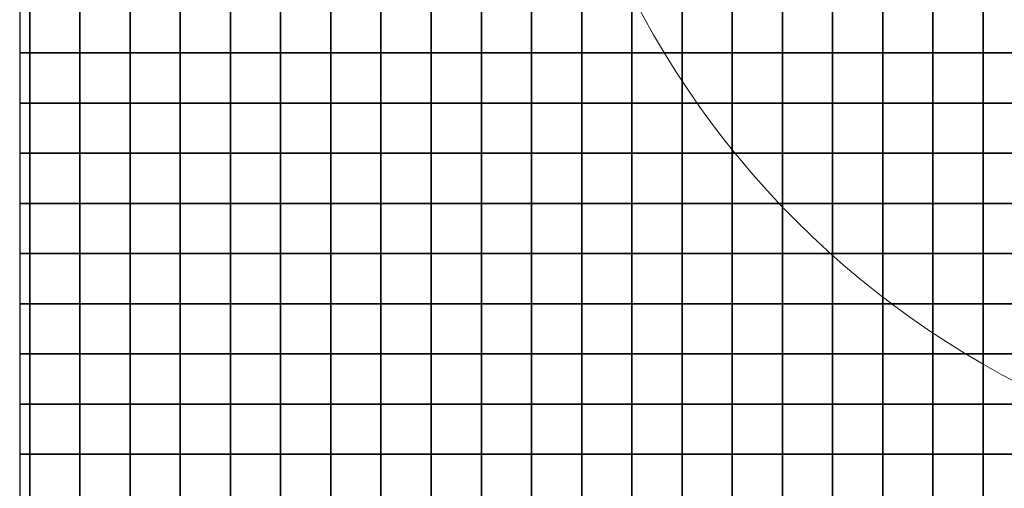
# Model space of a CAD drawing. Header units: millimetres. Extents: x 269 to 62306, y -15633 to 20300.
# Tile 59 of 90: x 30440 to 31421, y 466 to 933. Entities that reach past the tile are written whole.
import ezdxf
from ezdxf.enums import TextEntityAlignment as Align

# ---------------------------------------------------------------- set-up
doc = ezdxf.new("R2010")
doc.units = ezdxf.units.MM
doc.header["$LTSCALE"] = 0.5
doc.header["$MEASUREMENT"] = 0
doc.linetypes.add('PLINE', pattern=[0])
doc.layers.add('234- Vinduer_ dører_ porter(Nye konstruksjoner)', color=7, linetype='Continuous', lineweight=0)
for name, color, linetype in [('244- Vinduer_ dører_ foldevegger(Nye konstruksjoner)', 7, 'Continuous'), ('712- Drenering (Nye konstruksjoner)', 7, 'Continuous'), ('852- Teknisk_symbolsk informasjon_ bygning(Nye konstruksjoner)', 7, 'Continuous')]:
    doc.layers.add(name, color=color, linetype=linetype)
doc.styles.add('GENERATED_STYLE_1', font='Arial.ttf')
doc.styles.add('GENERATED_STYLE_2', font='Arial Bold.ttf')

# ---------------------------------------------------------------- blocks, each defined once
blk = doc.blocks.new('*X191')
at = {"layer": '712- Drenering (Nye konstruksjoner)', "linetype": 'PLINE'}
for p, q in [((30450, 950), (30450, 900)), ((30450, 900), (30450, 950)), ((30500, 950), (30500, 900)), ((30500, 900), (30500, 950)), ((30550, 950), (30550, 900)), ((30550, 900), (30550, 950)), ((30600, 950), (30600, 900)), ((30600, 900), (30600, 950)), ((30650, 950), (30650, 900)), ((30650, 900), (30650, 950)), ((30700, 950), (30700, 900)), ((30700, 900), (30700, 950)), ((30750, 950), (30750, 900)), ((30750, 900), (30750, 950)), ((30800, 950), (30800, 900)), ((30800, 900), (30800, 950)), ((30850, 950), (30850, 900)), ((30850, 900), (30850, 950)), ((30900, 950), (30900, 900)), ((30900, 900), (30900, 950)), ((30950, 950), (30950, 900)), ((30950, 900), (30950, 950)), ((31000, 950), (31000, 900)), ((31000, 900), (31000, 950)), ((31050, 950), (31050, 900)), ((31050, 900), (31050, 950)), ((31100, 950), (31100, 900)), ((31100, 900), (31100, 950)), ((31150, 950), (31150, 900)), ((31150, 900), (31150, 950)), ((31200, 950), (31200, 900)), ((31200, 900), (31200, 950)), ((31250, 950), (31250, 900)), ((31250, 900), (31250, 950)), ((31300, 950), (31300, 900)), ((31300, 900), (31300, 950)), ((31350, 950), (31350, 900)), ((31350, 900), (31350, 950)), ((31400, 950), (31400, 900)), ((31400, 900), (31400, 950)), ((30440, 900), (30450, 900)), ((30450, 900), (30440, 900)), ((30450, 900), (30500, 900)), ((30450, 900), (30450, 850)), ((30500, 900), (30450, 900)), ((30450, 850), (30450, 900)), ((30500, 900), (30550, 900)), ((30500, 900), (30500, 850)), ((30550, 900), (30500, 900)), ((30500, 850), (30500, 900)), ((30550, 900), (30600, 900)), ((30550, 900), (30550, 850)), ((30600, 900), (30550, 900)), ((30550, 850), (30550, 900)), ((30600, 900), (30650, 900)), ((30600, 900), (30600, 850)), ((30650, 900), (30600, 900)), ((30600, 850), (30600, 900)), ((30650, 900), (30700, 900)), ((30650, 900), (30650, 850)), ((30700, 900), (30650, 900)), ((30650, 850), (30650, 900)), ((30700, 900), (30750, 900)), ((30700, 900), (30700, 850)), ((30750, 900), (30700, 900)), ((30700, 850), (30700, 900)), ((30750, 900), (30800, 900)), ((30750, 900), (30750, 850)), ((30800, 900), (30750, 900)), ((30750, 850), (30750, 900)), ((30800, 900), (30850, 900)), ((30800, 900), (30800, 850)), ((30850, 900), (30800, 900)), ((30800, 850), (30800, 900)), ((30850, 900), (30900, 900)), ((30850, 900), (30850, 850)), ((30900, 900), (30850, 900)), ((30850, 850), (30850, 900)), ((30900, 900), (30950, 900)), ((30900, 900), (30900, 850)), ((30950, 900), (30900, 900)), ((30900, 850), (30900, 900)), ((30950, 900), (31000, 900)), ((30950, 900), (30950, 850)), ((31000, 900), (30950, 900)), ((30950, 850), (30950, 900)), ((31000, 900), (31050, 900)), ((31000, 900), (31000, 850)), ((31050, 900), (31000, 900)), ((31000, 850), (31000, 900)), ((31050, 900), (31100, 900)), ((31050, 900), (31050, 850)), ((31100, 900), (31050, 900)), ((31050, 850), (31050, 900)), ((31100, 900), (31150, 900)), ((31100, 900), (31100, 850)), ((31150, 900), (31100, 900)), ((31100, 850), (31100, 900)), ((31150, 900), (31200, 900)), ((31150, 900), (31150, 850)), ((31200, 900), (31150, 900)), ((31150, 850), (31150, 900)), ((31200, 900), (31250, 900)), ((31200, 900), (31200, 850)), ((31250, 900), (31200, 900)), ((31200, 850), (31200, 900)), ((31250, 900), (31300, 900)), ((31250, 900), (31250, 850)), ((31300, 900), (31250, 900)), ((31250, 850), (31250, 900)), ((31300, 900), (31350, 900)), ((31300, 900), (31300, 850)), ((31350, 900), (31300, 900)), ((31300, 850), (31300, 900)), ((31350, 900), (31400, 900)), ((31350, 900), (31350, 850)), ((31400, 900), (31350, 900)), ((31350, 850), (31350, 900)), ((31400, 900), (31450, 900)), ((31400, 900), (31400, 850)), ((31450, 900), (31400, 900)), ((31400, 850), (31400, 900)), ((30440, 850), (30450, 850)), ((30450, 850), (30440, 850)), ((30450, 850), (30500, 850)), ((30450, 850), (30450, 800)), ((30500, 850), (30450, 850)), ((30450, 800), (30450, 850)), ((30500, 850), (30550, 850)), ((30500, 850), (30500, 800)), ((30550, 850), (30500, 850)), ((30500, 800), (30500, 850)), ((30550, 850), (30600, 850)), ((30550, 850), (30550, 800)), ((30600, 850), (30550, 850)), ((30550, 800), (30550, 850)), ((30600, 850), (30650, 850)), ((30600, 850), (30600, 800)), ((30650, 850), (30600, 850)), ((30600, 800), (30600, 850)), ((30650, 850), (30700, 850)), ((30650, 850), (30650, 800)), ((30700, 850), (30650, 850)), ((30650, 800), (30650, 850)), ((30700, 850), (30750, 850)), ((30700, 850), (30700, 800)), ((30750, 850), (30700, 850)), ((30700, 800), (30700, 850)), ((30750, 850), (30800, 850)), ((30750, 850), (30750, 800)), ((30800, 850), (30750, 850)), ((30750, 800), (30750, 850)), ((30800, 850), (30850, 850)), ((30800, 850), (30800, 800)), ((30850, 850), (30800, 850)), ((30800, 800), (30800, 850)), ((30850, 850), (30900, 850)), ((30850, 850), (30850, 800)), ((30900, 850), (30850, 850)), ((30850, 800), (30850, 850)), ((30900, 850), (30950, 850)), ((30900, 850), (30900, 800)), ((30950, 850), (30900, 850)), ((30900, 800), (30900, 850)), ((30950, 850), (31000, 850)), ((30950, 850), (30950, 800)), ((31000, 850), (30950, 850)), ((30950, 800), (30950, 850)), ((31000, 850), (31050, 850)), ((31000, 850), (31000, 800)), ((31050, 850), (31000, 850)), ((31000, 800), (31000, 850)), ((31050, 850), (31100, 850)), ((31050, 850), (31050, 800)), ((31100, 850), (31050, 850)), ((31050, 800), (31050, 850)), ((31100, 850), (31150, 850)), ((31100, 850), (31100, 800)), ((31150, 850), (31100, 850)), ((31100, 800), (31100, 850)), ((31150, 850), (31200, 850)), ((31150, 850), (31150, 800)), ((31200, 850), (31150, 850)), ((31150, 800), (31150, 850)), ((31200, 850), (31250, 850)), ((31200, 850), (31200, 800)), ((31250, 850), (31200, 850)), ((31200, 800), (31200, 850)), ((31250, 850), (31300, 850)), ((31250, 850), (31250, 800)), ((31300, 850), (31250, 850)), ((31250, 800), (31250, 850)), ((31300, 850), (31350, 850)), ((31300, 850), (31300, 800)), ((31350, 850), (31300, 850)), ((31300, 800), (31300, 850)), ((31350, 850), (31400, 850)), ((31350, 850), (31350, 800)), ((31400, 850), (31350, 850)), ((31350, 800), (31350, 850)), ((31400, 850), (31450, 850)), ((31400, 850), (31400, 800)), ((31450, 850), (31400, 850)), ((31400, 800), (31400, 850)), ((30440, 800), (30450, 800)), ((30450, 800), (30440, 800)), ((30450, 800), (30500, 800)), ((30450, 800), (30450, 750)), ((30500, 800), (30450, 800)), ((30450, 750), (30450, 800)), ((30500, 800), (30550, 800)), ((30500, 800), (30500, 750)), ((30550, 800), (30500, 800)), ((30500, 750), (30500, 800)), ((30550, 800), (30600, 800)), ((30550, 800), (30550, 750)), ((30600, 800), (30550, 800)), ((30550, 750), (30550, 800)), ((30600, 800), (30650, 800)), ((30600, 800), (30600, 750)), ((30650, 800), (30600, 800)), ((30600, 750), (30600, 800)), ((30650, 800), (30700, 800)), ((30650, 800), (30650, 750)), ((30700, 800), (30650, 800)), ((30650, 750), (30650, 800)), ((30700, 800), (30750, 800)), ((30700, 800), (30700, 750)), ((30750, 800), (30700, 800)), ((30700, 750), (30700, 800)), ((30750, 800), (30800, 800)), ((30750, 800), (30750, 750)), ((30800, 800), (30750, 800)), ((30750, 750), (30750, 800)), ((30800, 800), (30850, 800)), ((30800, 800), (30800, 750)), ((30850, 800), (30800, 800)), ((30800, 750), (30800, 800)), ((30850, 800), (30900, 800)), ((30850, 800), (30850, 750)), ((30900, 800), (30850, 800)), ((30850, 750), (30850, 800)), ((30900, 800), (30950, 800)), ((30900, 800), (30900, 750)), ((30950, 800), (30900, 800)), ((30900, 750), (30900, 800)), ((30950, 800), (31000, 800)), ((30950, 800), (30950, 750)), ((31000, 800), (30950, 800)), ((30950, 750), (30950, 800)), ((31000, 800), (31050, 800)), ((31000, 800), (31000, 750)), ((31050, 800), (31000, 800)), ((31000, 750), (31000, 800)), ((31050, 800), (31100, 800)), ((31050, 800), (31050, 750)), ((31100, 800), (31050, 800)), ((31050, 750), (31050, 800)), ((31100, 800), (31150, 800)), ((31100, 800), (31100, 750)), ((31150, 800), (31100, 800)), ((31100, 750), (31100, 800)), ((31150, 800), (31200, 800)), ((31150, 800), (31150, 750)), ((31200, 800), (31150, 800)), ((31150, 750), (31150, 800)), ((31200, 800), (31250, 800)), ((31200, 800), (31200, 750)), ((31250, 800), (31200, 800)), ((31200, 750), (31200, 800)), ((31250, 800), (31300, 800)), ((31250, 800), (31250, 750)), ((31300, 800), (31250, 800)), ((31250, 750), (31250, 800)), ((31300, 800), (31350, 800)), ((31300, 800), (31300, 750)), ((31350, 800), (31300, 800)), ((31300, 750), (31300, 800)), ((31350, 800), (31400, 800)), ((31350, 800), (31350, 750)), ((31400, 800), (31350, 800)), ((31350, 750), (31350, 800)), ((31400, 800), (31450, 800)), ((31400, 800), (31400, 750)), ((31450, 800), (31400, 800)), ((31400, 750), (31400, 800)), ((30440, 750), (30450, 750)), ((30450, 750), (30440, 750)), ((30450, 750), (30500, 750)), ((30450, 750), (30450, 700)), ((30500, 750), (30450, 750)), ((30450, 700), (30450, 750)), ((30500, 750), (30550, 750)), ((30500, 750), (30500, 700)), ((30550, 750), (30500, 750)), ((30500, 700), (30500, 750)), ((30550, 750), (30600, 750)), ((30550, 750), (30550, 700)), ((30600, 750), (30550, 750)), ((30550, 700), (30550, 750)), ((30600, 750), (30650, 750)), ((30600, 750), (30600, 700)), ((30650, 750), (30600, 750)), ((30600, 700), (30600, 750)), ((30650, 750), (30700, 750)), ((30650, 750), (30650, 700)), ((30700, 750), (30650, 750)), ((30650, 700), (30650, 750)), ((30700, 750), (30750, 750)), ((30700, 750), (30700, 700)), ((30750, 750), (30700, 750)), ((30700, 700), (30700, 750)), ((30750, 750), (30800, 750)), ((30750, 750), (30750, 700)), ((30800, 750), (30750, 750)), ((30750, 700), (30750, 750)), ((30800, 750), (30850, 750)), ((30800, 750), (30800, 700)), ((30850, 750), (30800, 750)), ((30800, 700), (30800, 750)), ((30850, 750), (30900, 750)), ((30850, 750), (30850, 700)), ((30900, 750), (30850, 750)), ((30850, 700), (30850, 750)), ((30900, 750), (30950, 750)), ((30900, 750), (30900, 700)), ((30950, 750), (30900, 750)), ((30900, 700), (30900, 750)), ((30950, 750), (31000, 750)), ((30950, 750), (30950, 700)), ((31000, 750), (30950, 750)), ((30950, 700), (30950, 750)), ((31000, 750), (31050, 750)), ((31000, 750), (31000, 700)), ((31050, 750), (31000, 750)), ((31000, 700), (31000, 750)), ((31050, 750), (31100, 750)), ((31050, 750), (31050, 700)), ((31100, 750), (31050, 750)), ((31050, 700), (31050, 750)), ((31100, 750), (31150, 750)), ((31100, 750), (31100, 700)), ((31150, 750), (31100, 750)), ((31100, 700), (31100, 750)), ((31150, 750), (31200, 750)), ((31150, 750), (31150, 700)), ((31200, 750), (31150, 750)), ((31150, 700), (31150, 750)), ((31200, 750), (31250, 750)), ((31200, 750), (31200, 700)), ((31250, 750), (31200, 750)), ((31200, 700), (31200, 750)), ((31250, 750), (31300, 750)), ((31250, 750), (31250, 700)), ((31300, 750), (31250, 750)), ((31250, 700), (31250, 750)), ((31300, 750), (31350, 750)), ((31300, 750), (31300, 700)), ((31350, 750), (31300, 750)), ((31300, 700), (31300, 750)), ((31350, 750), (31400, 750)), ((31350, 750), (31350, 700)), ((31400, 750), (31350, 750)), ((31350, 700), (31350, 750)), ((31400, 750), (31450, 750)), ((31400, 750), (31400, 700)), ((31450, 750), (31400, 750)), ((31400, 700), (31400, 750)), ((30440, 700), (30450, 700)), ((30450, 700), (30440, 700)), ((30450, 700), (30500, 700)), ((30450, 700), (30450, 650)), ((30500, 700), (30450, 700)), ((30450, 650), (30450, 700)), ((30500, 700), (30550, 700)), ((30500, 700), (30500, 650)), ((30550, 700), (30500, 700)), ((30500, 650), (30500, 700)), ((30550, 700), (30600, 700)), ((30550, 700), (30550, 650)), ((30600, 700), (30550, 700)), ((30550, 650), (30550, 700)), ((30600, 700), (30650, 700)), ((30600, 700), (30600, 650)), ((30650, 700), (30600, 700)), ((30600, 650), (30600, 700)), ((30650, 700), (30700, 700)), ((30650, 700), (30650, 650)), ((30700, 700), (30650, 700)), ((30650, 650), (30650, 700)), ((30700, 700), (30750, 700)), ((30700, 700), (30700, 650)), ((30750, 700), (30700, 700)), ((30700, 650), (30700, 700)), ((30750, 700), (30800, 700)), ((30750, 700), (30750, 650)), ((30800, 700), (30750, 700)), ((30750, 650), (30750, 700)), ((30800, 700), (30850, 700)), ((30800, 700), (30800, 650)), ((30850, 700), (30800, 700)), ((30800, 650), (30800, 700)), ((30850, 700), (30900, 700)), ((30850, 700), (30850, 650)), ((30900, 700), (30850, 700)), ((30850, 650), (30850, 700)), ((30900, 700), (30950, 700)), ((30900, 700), (30900, 650)), ((30950, 700), (30900, 700)), ((30900, 650), (30900, 700)), ((30950, 700), (31000, 700)), ((30950, 700), (30950, 650)), ((31000, 700), (30950, 700)), ((30950, 650), (30950, 700)), ((31000, 700), (31050, 700)), ((31000, 700), (31000, 650)), ((31050, 700), (31000, 700)), ((31000, 650), (31000, 700)), ((31050, 700), (31100, 700)), ((31050, 700), (31050, 650)), ((31100, 700), (31050, 700)), ((31050, 650), (31050, 700)), ((31100, 700), (31150, 700)), ((31100, 700), (31100, 650)), ((31150, 700), (31100, 700)), ((31100, 650), (31100, 700)), ((31150, 700), (31200, 700)), ((31150, 700), (31150, 650)), ((31200, 700), (31150, 700)), ((31150, 650), (31150, 700)), ((31200, 700), (31250, 700)), ((31200, 700), (31200, 650)), ((31250, 700), (31200, 700)), ((31200, 650), (31200, 700)), ((31250, 700), (31300, 700)), ((31250, 700), (31250, 650)), ((31300, 700), (31250, 700)), ((31250, 650), (31250, 700)), ((31300, 700), (31350, 700)), ((31300, 700), (31300, 650)), ((31350, 700), (31300, 700)), ((31300, 650), (31300, 700)), ((31350, 700), (31400, 700)), ((31350, 700), (31350, 650)), ((31400, 700), (31350, 700)), ((31350, 650), (31350, 700)), ((31400, 700), (31450, 700)), ((31400, 700), (31400, 650)), ((31450, 700), (31400, 700)), ((31400, 650), (31400, 700)), ((30440, 650), (30450, 650)), ((30450, 650), (30440, 650)), ((30450, 650), (30500, 650)), ((30450, 650), (30450, 600)), ((30500, 650), (30450, 650)), ((30450, 600), (30450, 650)), ((30500, 650), (30550, 650)), ((30500, 650), (30500, 600)), ((30550, 650), (30500, 650)), ((30500, 600), (30500, 650)), ((30550, 650), (30600, 650)), ((30550, 650), (30550, 600)), ((30600, 650), (30550, 650)), ((30550, 600), (30550, 650)), ((30600, 650), (30650, 650)), ((30600, 650), (30600, 600)), ((30650, 650), (30600, 650)), ((30600, 600), (30600, 650)), ((30650, 650), (30700, 650)), ((30650, 650), (30650, 600)), ((30700, 650), (30650, 650)), ((30650, 600), (30650, 650)), ((30700, 650), (30750, 650)), ((30700, 650), (30700, 600)), ((30750, 650), (30700, 650)), ((30700, 600), (30700, 650)), ((30750, 650), (30800, 650)), ((30750, 650), (30750, 600)), ((30800, 650), (30750, 650)), ((30750, 600), (30750, 650)), ((30800, 650), (30850, 650)), ((30800, 650), (30800, 600)), ((30850, 650), (30800, 650)), ((30800, 600), (30800, 650)), ((30850, 650), (30900, 650)), ((30850, 650), (30850, 600)), ((30900, 650), (30850, 650)), ((30850, 600), (30850, 650)), ((30900, 650), (30950, 650)), ((30900, 650), (30900, 600)), ((30950, 650), (30900, 650)), ((30900, 600), (30900, 650)), ((30950, 650), (31000, 650)), ((30950, 650), (30950, 600)), ((31000, 650), (30950, 650)), ((30950, 600), (30950, 650)), ((31000, 650), (31050, 650)), ((31000, 650), (31000, 600)), ((31050, 650), (31000, 650)), ((31000, 600), (31000, 650)), ((31050, 650), (31100, 650)), ((31050, 650), (31050, 600)), ((31100, 650), (31050, 650)), ((31050, 600), (31050, 650)), ((31100, 650), (31150, 650)), ((31100, 650), (31100, 600)), ((31150, 650), (31100, 650)), ((31100, 600), (31100, 650)), ((31150, 650), (31200, 650)), ((31150, 650), (31150, 600)), ((31200, 650), (31150, 650)), ((31150, 600), (31150, 650)), ((31200, 650), (31250, 650)), ((31200, 650), (31200, 600)), ((31250, 650), (31200, 650)), ((31200, 600), (31200, 650)), ((31250, 650), (31300, 650)), ((31250, 650), (31250, 600)), ((31300, 650), (31250, 650)), ((31250, 600), (31250, 650)), ((31300, 650), (31350, 650)), ((31300, 650), (31300, 600)), ((31350, 650), (31300, 650)), ((31300, 600), (31300, 650)), ((31350, 650), (31400, 650)), ((31350, 650), (31350, 600)), ((31400, 650), (31350, 650)), ((31350, 600), (31350, 650)), ((31400, 650), (31450, 650)), ((31400, 650), (31400, 600)), ((31450, 650), (31400, 650)), ((31400, 600), (31400, 650)), ((30440, 600), (30450, 600)), ((30450, 600), (30440, 600)), ((30450, 600), (30500, 600)), ((30450, 600), (30450, 550)), ((30500, 600), (30450, 600)), ((30450, 550), (30450, 600)), ((30500, 600), (30550, 600)), ((30500, 600), (30500, 550)), ((30550, 600), (30500, 600)), ((30500, 550), (30500, 600)), ((30550, 600), (30600, 600)), ((30550, 600), (30550, 550)), ((30600, 600), (30550, 600)), ((30550, 550), (30550, 600)), ((30600, 600), (30650, 600)), ((30600, 600), (30600, 550)), ((30650, 600), (30600, 600)), ((30600, 550), (30600, 600)), ((30650, 600), (30700, 600)), ((30650, 600), (30650, 550)), ((30700, 600), (30650, 600)), ((30650, 550), (30650, 600)), ((30700, 600), (30750, 600)), ((30700, 600), (30700, 550)), ((30750, 600), (30700, 600)), ((30700, 550), (30700, 600)), ((30750, 600), (30800, 600)), ((30750, 600), (30750, 550)), ((30800, 600), (30750, 600)), ((30750, 550), (30750, 600)), ((30800, 600), (30850, 600)), ((30800, 600), (30800, 550)), ((30850, 600), (30800, 600)), ((30800, 550), (30800, 600)), ((30850, 600), (30900, 600)), ((30850, 600), (30850, 550)), ((30900, 600), (30850, 600)), ((30850, 550), (30850, 600)), ((30900, 600), (30950, 600)), ((30900, 600), (30900, 550)), ((30950, 600), (30900, 600)), ((30900, 550), (30900, 600)), ((30950, 600), (31000, 600)), ((30950, 600), (30950, 550)), ((31000, 600), (30950, 600)), ((30950, 550), (30950, 600)), ((31000, 600), (31050, 600)), ((31000, 600), (31000, 550)), ((31050, 600), (31000, 600)), ((31000, 550), (31000, 600)), ((31050, 600), (31100, 600)), ((31050, 600), (31050, 550)), ((31100, 600), (31050, 600)), ((31050, 550), (31050, 600)), ((31100, 600), (31150, 600)), ((31100, 600), (31100, 550)), ((31150, 600), (31100, 600)), ((31100, 550), (31100, 600)), ((31150, 600), (31200, 600)), ((31150, 600), (31150, 550)), ((31200, 600), (31150, 600)), ((31150, 550), (31150, 600)), ((31200, 600), (31250, 600)), ((31200, 600), (31200, 550)), ((31250, 600), (31200, 600)), ((31200, 550), (31200, 600)), ((31250, 600), (31300, 600)), ((31250, 600), (31250, 550)), ((31300, 600), (31250, 600)), ((31250, 550), (31250, 600)), ((31300, 600), (31350, 600)), ((31300, 600), (31300, 550)), ((31350, 600), (31300, 600)), ((31300, 550), (31300, 600)), ((31350, 600), (31400, 600)), ((31350, 600), (31350, 550)), ((31400, 600), (31350, 600)), ((31350, 550), (31350, 600)), ((31400, 600), (31450, 600)), ((31400, 600), (31400, 550)), ((31450, 600), (31400, 600)), ((31400, 550), (31400, 600)), ((30440, 550), (30450, 550)), ((30450, 550), (30440, 550)), ((30450, 550), (30500, 550)), ((30450, 550), (30450, 500)), ((30500, 550), (30450, 550)), ((30450, 500), (30450, 550)), ((30500, 550), (30550, 550)), ((30500, 550), (30500, 500)), ((30550, 550), (30500, 550)), ((30500, 500), (30500, 550)), ((30550, 550), (30600, 550)), ((30550, 550), (30550, 500)), ((30600, 550), (30550, 550)), ((30550, 500), (30550, 550)), ((30600, 550), (30650, 550)), ((30600, 550), (30600, 500)), ((30650, 550), (30600, 550)), ((30600, 500), (30600, 550)), ((30650, 550), (30700, 550)), ((30650, 550), (30650, 500)), ((30700, 550), (30650, 550)), ((30650, 500), (30650, 550)), ((30700, 550), (30750, 550)), ((30700, 550), (30700, 500)), ((30750, 550), (30700, 550)), ((30700, 500), (30700, 550)), ((30750, 550), (30800, 550)), ((30750, 550), (30750, 500)), ((30800, 550), (30750, 550)), ((30750, 500), (30750, 550)), ((30800, 550), (30850, 550)), ((30800, 550), (30800, 500)), ((30850, 550), (30800, 550)), ((30800, 500), (30800, 550)), ((30850, 550), (30900, 550)), ((30850, 550), (30850, 500)), ((30900, 550), (30850, 550)), ((30850, 500), (30850, 550)), ((30900, 550), (30950, 550)), ((30900, 550), (30900, 500)), ((30950, 550), (30900, 550)), ((30900, 500), (30900, 550)), ((30950, 550), (31000, 550)), ((30950, 550), (30950, 500)), ((31000, 550), (30950, 550)), ((30950, 500), (30950, 550)), ((31000, 550), (31050, 550)), ((31000, 550), (31000, 500)), ((31050, 550), (31000, 550)), ((31000, 500), (31000, 550)), ((31050, 550), (31100, 550)), ((31050, 550), (31050, 500)), ((31100, 550), (31050, 550)), ((31050, 500), (31050, 550)), ((31100, 550), (31150, 550)), ((31100, 550), (31100, 500)), ((31150, 550), (31100, 550)), ((31100, 500), (31100, 550)), ((31150, 550), (31200, 550)), ((31150, 550), (31150, 500)), ((31200, 550), (31150, 550)), ((31150, 500), (31150, 550)), ((31200, 550), (31250, 550)), ((31200, 550), (31200, 500)), ((31250, 550), (31200, 550)), ((31200, 500), (31200, 550)), ((31250, 550), (31300, 550)), ((31250, 550), (31250, 500)), ((31300, 550), (31250, 550)), ((31250, 500), (31250, 550)), ((31300, 550), (31350, 550)), ((31300, 550), (31300, 500)), ((31350, 550), (31300, 550)), ((31300, 500), (31300, 550)), ((31350, 550), (31400, 550)), ((31350, 550), (31350, 500)), ((31400, 550), (31350, 550)), ((31350, 500), (31350, 550)), ((31400, 550), (31450, 550)), ((31400, 550), (31400, 500)), ((31450, 550), (31400, 550)), ((31400, 500), (31400, 550)), ((30440, 500), (30450, 500)), ((30450, 500), (30440, 500)), ((30450, 500), (30500, 500)), ((30450, 500), (30450, 450)), ((30500, 500), (30450, 500)), ((30450, 450), (30450, 500)), ((30500, 500), (30550, 500)), ((30500, 500), (30500, 450)), ((30550, 500), (30500, 500)), ((30500, 450), (30500, 500)), ((30550, 500), (30600, 500)), ((30550, 500), (30550, 450)), ((30600, 500), (30550, 500)), ((30550, 450), (30550, 500)), ((30600, 500), (30650, 500)), ((30600, 500), (30600, 450)), ((30650, 500), (30600, 500)), ((30600, 450), (30600, 500)), ((30650, 500), (30700, 500)), ((30650, 500), (30650, 450)), ((30700, 500), (30650, 500)), ((30650, 450), (30650, 500)), ((30700, 500), (30750, 500)), ((30700, 500), (30700, 450)), ((30750, 500), (30700, 500)), ((30700, 450), (30700, 500)), ((30750, 500), (30800, 500)), ((30750, 500), (30750, 450)), ((30800, 500), (30750, 500)), ((30750, 450), (30750, 500)), ((30800, 500), (30850, 500)), ((30800, 500), (30800, 450)), ((30850, 500), (30800, 500)), ((30800, 450), (30800, 500)), ((30850, 500), (30900, 500)), ((30850, 500), (30850, 450)), ((30900, 500), (30850, 500)), ((30850, 450), (30850, 500)), ((30900, 500), (30950, 500)), ((30900, 500), (30900, 450)), ((30950, 500), (30900, 500)), ((30900, 450), (30900, 500)), ((30950, 500), (31000, 500)), ((30950, 500), (30950, 450)), ((31000, 500), (30950, 500)), ((30950, 450), (30950, 500)), ((31000, 500), (31050, 500)), ((31000, 500), (31000, 450)), ((31050, 500), (31000, 500)), ((31000, 450), (31000, 500)), ((31050, 500), (31100, 500)), ((31050, 500), (31050, 450)), ((31100, 500), (31050, 500)), ((31050, 450), (31050, 500)), ((31100, 500), (31150, 500)), ((31100, 500), (31100, 450)), ((31150, 500), (31100, 500)), ((31100, 450), (31100, 500)), ((31150, 500), (31200, 500)), ((31150, 500), (31150, 450)), ((31200, 500), (31150, 500)), ((31150, 450), (31150, 500)), ((31200, 500), (31250, 500)), ((31200, 500), (31200, 450)), ((31250, 500), (31200, 500)), ((31200, 450), (31200, 500)), ((31250, 500), (31300, 500)), ((31250, 500), (31250, 450)), ((31300, 500), (31250, 500)), ((31250, 450), (31250, 500)), ((31300, 500), (31350, 500)), ((31300, 500), (31300, 450)), ((31350, 500), (31300, 500)), ((31300, 450), (31300, 500)), ((31350, 500), (31400, 500)), ((31350, 500), (31350, 450)), ((31400, 500), (31350, 500)), ((31350, 450), (31350, 500)), ((31400, 500), (31450, 500)), ((31400, 500), (31400, 450)), ((31450, 500), (31400, 500)), ((31400, 450), (31400, 500))]:
    blk.add_line(p, q, dxfattribs=at)
blk = doc.blocks.new('Dør tofløyet asymmetrisk')
at = {"layer": '234- Vinduer_ dører_ porter(Nye konstruksjoner)', "linetype": 'PLINE'}
blk.add_arc((652, 0), 888, 90, 180, dxfattribs=at)
blk = doc.blocks.new('Dørstempel_22')
at = {"layer": '852- Teknisk_symbolsk informasjon_ bygning(Nye konstruksjoner)', "char_height": 100, "attachment_point": 1, "style": 'GENERATED_STYLE_1'}
for s, insert in [('\\A1;{\\pql;\\pt0,100;\\fArial|b0|i0|c0|p0;\\W1.000000;1\xa0390\\fArial|b0|i0|c0|p0;\\W1.000000;\\A1{\\H.66x;\\S^  ;}\\fArial|b0|i0|c0|p0;\\W1.000000;\\fArial|b0|i0|c0|p0;\\W1.000000;\\A1{\\H.66x;\\S^  ;}}', (-377.48, -415.71)), ('\\A1;{\\pql;\\pt0,100;\\fArial|b0|i0|c0|p0;\\W1.000000;x2\xa0090\\fArial|b0|i0|c0|p0;\\W1.000000;\\A1{\\H.66x;\\S^  ;}\\fArial|b0|i0|c0|p0;\\W1.000000;\\fArial|b0|i0|c0|p0;\\W1.000000;\\A1{\\H.66x;\\S^  ;}}', (-34.29, -415.71))]:
    blk.add_mtext(s, dxfattribs=dict(at, insert=insert))
at = {"layer": '852- Teknisk_symbolsk informasjon_ bygning(Nye konstruksjoner)', "style": 'GENERATED_STYLE_2'}
blk.add_attdef('AC_WIDO_ID', text='', height=100, dxfattribs=at).set_placement((0, -360.25), align=Align.BOTTOM_CENTER)

msp = doc.modelspace()

# ---------------------------------------------------------------- linework, layer by layer
at = {"layer": '712- Drenering (Nye konstruksjoner)', "linetype": 'PLINE', "flags": 128}
msp.add_lwpolyline([(31940, -140), (31940, 1360), (30440, 1360), (30440, -140)], close=True, dxfattribs=at)

# ---------------------------------------------------------------- block references
at = {"layer": '244- Vinduer_ dører_ foldevegger(Nye konstruksjoner)', "linetype": 'PLINE', "xscale": -1, "zscale": 1000, "rotation": 180}
msp.add_blockref('Dør tofløyet asymmetrisk', (31190, 1360), dxfattribs=at)
at = {"layer": '712- Drenering (Nye konstruksjoner)', "linetype": 'PLINE'}
msp.add_blockref('*X191', (0, 0), dxfattribs=at)
at = {"layer": '852- Teknisk_symbolsk informasjon_ bygning(Nye konstruksjoner)'}
ref = msp.add_blockref('Dørstempel_22', (31190, 1560), dxfattribs=at)
ref.add_attrib('AC_WIDO_ID', 'YD-G', dxfattribs={"color": 7, "height": 100, "style": 'GENERATED_STYLE_2'}).set_placement((31190, 1199.75), align=Align.BOTTOM_CENTER)

doc.saveas('drawing.dxf')
